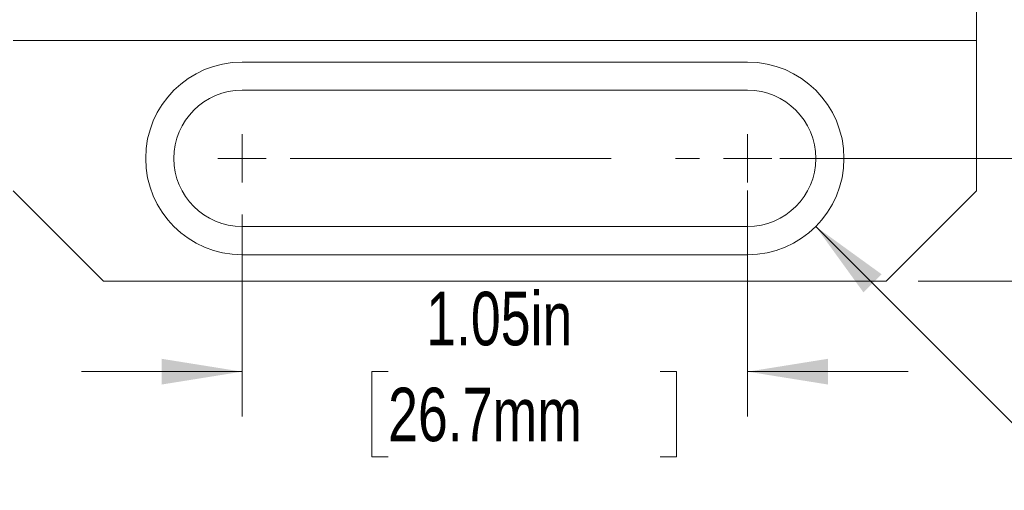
# Model space of a CAD drawing. Header units: inches. Extents: x 0.1 to 14.6, y 0 to 11.3.
# Tile 7 of 16: x 1.1 to 3.2, y 7.3 to 8.2. Entities that reach past the tile are written whole.
import ezdxf

# ---------------------------------------------------------------- set-up
doc = ezdxf.new("R2010")
doc.units = ezdxf.units.IN
doc.header["$LTSCALE"] = 1.333333
doc.header["$MEASUREMENT"] = 0
doc.linetypes.add('CENTERX2', pattern=[0.8, 0.5, -0.1, 0.1, -0.1])
doc.styles.add('SLDTEXTSTYLE0', font='TXT', dxfattribs={"width": 0.75})
doc.dimstyles.new('SLDDIMSTYLE1', dxfattribs={"dimtxt": 0.111111, "dimasz": 0.166667, "dimexe": 0, "dimexo": 0.0625, "dimgap": 0.027778, "dimtad": 0, "dimtih": 1, "dimtoh": 1, "dimrnd": 1e-09, "dimzin": 4, "dimdsep": 46, "dimtxsty": 'SLDTEXTSTYLE0', "dimsah": 1, "dimcen": 0.09, "dimadec": 0, "dimazin": 1, "dimtfac": 1, "dimtofl": 0, "dimtmove": 0, "dimatfit": 3, "dimfxl": 1, "dimfrac": 2, "dimtolj": 1, "dimtzin": 12, "dimarcsym": 0})
doc.dimstyles.new('SLDDIMSTYLE3', dxfattribs={"dimtxt": 0.111111, "dimasz": 0.166667, "dimexe": 0, "dimexo": 0.0625, "dimgap": 0.027778, "dimtad": 0, "dimtih": 1, "dimtoh": 1, "dimrnd": 1e-09, "dimzin": 12, "dimdsep": 46, "dimtxsty": 'SLDTEXTSTYLE0', "dimsah": 1, "dimcen": 0.09, "dimadec": 0, "dimazin": 3, "dimtfac": 1, "dimtofl": 0, "dimtmove": 0, "dimatfit": 3, "dimfxl": 1, "dimfrac": 2, "dimtolj": 1, "dimtzin": 12, "dimarcsym": 0})
doc.dimstyles.new('SLDDIMSTYLE4', dxfattribs={"dimtxt": 0.111111, "dimasz": 0.166667, "dimexe": 0, "dimexo": 0.0625, "dimgap": 0.027778, "dimtad": 0, "dimtih": 1, "dimtoh": 1, "dimrnd": 1e-09, "dimzin": 12, "dimdsep": 46, "dimtxsty": 'SLDTEXTSTYLE0', "dimsah": 1, "dimcen": 0.09, "dimadec": 0, "dimazin": 3, "dimtfac": 1, "dimtmove": 0, "dimatfit": 0, "dimfxl": 1, "dimfrac": 2, "dimtolj": 1, "dimtzin": 12, "dimarcsym": 0})
doc.dimstyles.new('SLDDIMSTYLE5', dxfattribs={"dimtxt": 0.111111, "dimasz": 0.166667, "dimexe": 0, "dimexo": 0.0625, "dimgap": 0.027778, "dimtad": 0, "dimtih": 1, "dimtoh": 1, "dimrnd": 1e-09, "dimzin": 12, "dimdsep": 46, "dimtxsty": 'SLDTEXTSTYLE0', "dimsah": 1, "dimcen": 0, "dimadec": 0, "dimazin": 3, "dimtfac": 1, "dimtofl": 0, "dimtmove": 0, "dimatfit": 3, "dimfxl": 1, "dimfrac": 2, "dimtolj": 1, "dimtzin": 12, "dimarcsym": 0})
doc.dimstyles.new('SLDDIMSTYLE6', dxfattribs={"dimtxt": 0.111111, "dimasz": 0.166667, "dimexe": 0, "dimexo": 0.0625, "dimgap": 0.027778, "dimtad": 0, "dimtih": 1, "dimtoh": 1, "dimrnd": 1e-09, "dimdsep": 46, "dimtxsty": 'SLDTEXTSTYLE0', "dimsah": 1, "dimcen": 0, "dimadec": 0, "dimazin": 2, "dimtfac": 1, "dimtofl": 0, "dimtmove": 0, "dimatfit": 3, "dimfxl": 1, "dimfrac": 2, "dimtolj": 1, "dimtzin": 12, "dimarcsym": 0})

# ---------------------------------------------------------------- blocks, each defined once
blk = doc.blocks.new('_D_3')
at = {"color": 7, "linetype": 'Continuous', "lineweight": 18}
for p, q in [((2.6995, 9.9492), (4.671, 9.9492)), ((4.5777, 9.9492), (4.5777, 9.1533)), ((4.2952, 8.9542), (4.2614, 8.9542)), ((4.2614, 8.9542), (4.2614, 8.7776)), ((4.8602, 8.9542), (4.894, 8.9542)), ((4.894, 8.9542), (4.894, 8.7776)), ((4.2614, 8.7776), (4.2952, 8.7776)), ((4.894, 8.7776), (4.8602, 8.7776)), ((4.5777, 7.9592), (4.5777, 8.7551)), ((2.6995, 7.9592), (4.671, 7.9592))]:
    blk.add_line(p, q, dxfattribs=at)
for points in [[(4.5777, 9.9492), (4.551, 9.7825), (4.6043, 9.7825)], [(4.5777, 7.9592), (4.6043, 8.1259), (4.551, 8.1259)]]:
    blk.add_solid(points, dxfattribs=at)
at = {"color": 7, "linetype": 'Continuous', "lineweight": 18, "char_height": 0.11111, "attachment_point": 1, "style": 'SLDTEXTSTYLE0'}
for s, insert in [('1.99in', (4.3741, 9.1199)), ('50.5mm', (4.2952, 8.9209))]:
    blk.add_mtext(s, dxfattribs=dict(at, insert=insert))
blk = doc.blocks.new('_D_4')
at = {"color": 7, "linetype": 'Continuous', "lineweight": 18}
for p, q in [((2.987, 10.2042), (5.6159, 10.2042)), ((5.5226, 10.2042), (5.5226, 9.1533)), ((5.24, 8.9542), (5.2062, 8.9542)), ((5.2062, 8.9542), (5.2062, 8.7776)), ((5.8051, 8.9542), (5.8389, 8.9542)), ((5.8389, 8.9542), (5.8389, 8.7776)), ((5.2062, 8.7776), (5.24, 8.7776)), ((5.8389, 8.7776), (5.8051, 8.7776)), ((5.5226, 7.7042), (5.5226, 8.7551)), ((2.987, 7.7042), (5.6159, 7.7042))]:
    blk.add_line(p, q, dxfattribs=at)
for points in [[(5.5226, 10.2042), (5.4959, 10.0375), (5.5492, 10.0375)], [(5.5226, 7.7042), (5.5492, 7.8709), (5.4959, 7.8709)]]:
    blk.add_solid(points, dxfattribs=at)
at = {"color": 7, "linetype": 'Continuous', "lineweight": 18, "char_height": 0.11111, "attachment_point": 1, "style": 'SLDTEXTSTYLE0'}
for s, insert in [('2.50in', (5.319, 9.1199)), ('63.5mm', (5.24, 8.9209))]:
    blk.add_mtext(s, dxfattribs=dict(at, insert=insert))
blk = doc.blocks.new('_D_5')
at = {"color": 7, "linetype": 'Continuous', "lineweight": 18}
for p, q in [((2.6329, 7.8925), (2.6329, 7.4231)), ((1.5829, 7.8425), (1.5829, 7.4231)), ((1.5829, 7.5164), (1.2495, 7.5164)), ((1.8863, 7.5164), (1.8525, 7.5164)), ((1.8525, 7.5164), (1.8525, 7.3399)), ((2.4513, 7.5164), (2.4851, 7.5164)), ((2.4851, 7.5164), (2.4851, 7.3399)), ((2.6329, 7.5164), (2.9662, 7.5164)), ((1.8525, 7.3399), (1.8863, 7.3399)), ((2.4851, 7.3399), (2.4513, 7.3399))]:
    blk.add_line(p, q, dxfattribs=at)
for points in [[(1.5829, 7.5164), (1.4162, 7.5431), (1.4162, 7.4897)], [(2.6329, 7.5164), (2.7995, 7.4897), (2.7995, 7.5431)]]:
    blk.add_solid(points, dxfattribs=at)
at = {"color": 7, "linetype": 'Continuous', "lineweight": 18, "char_height": 0.11111, "attachment_point": 1, "style": 'SLDTEXTSTYLE0'}
for s, insert in [('1.05in', (1.9652, 7.6822)), ('26.7mm', (1.8863, 7.4831))]:
    blk.add_mtext(s, dxfattribs=dict(at, insert=insert))
blk = doc.blocks.new('_D_6')
at = {"color": 7, "linetype": 'Continuous', "lineweight": 18}
for p, q in [((2.7743, 7.8178), (3.4794, 7.1126)), ((3.4794, 7.1126), (3.6794, 7.1126))]:
    blk.add_line(p, q, dxfattribs=at)
blk.add_solid([(2.7743, 7.8178), (2.8733, 7.6811), (2.911, 7.7188)], dxfattribs=at)
at = {"color": 7, "linetype": 'Continuous', "lineweight": 18, "attachment_point": 1, "style": 'SLDTEXTSTYLE0'}
for s, insert, char_height in [('1/4-20(M6) CLEARANCE SLOT', (3.6794, 7.1675), 0.111111), ('FOR MOUNTING', (3.6794, 6.991), 0.111111), ('2 PLACES', (3.6794, 6.8144), 0.11111)]:
    blk.add_mtext(s, dxfattribs=dict(at, insert=insert, char_height=char_height))
blk = doc.blocks.new('_D_7')
at = {"color": 7, "linetype": 'Continuous', "lineweight": 18}
for p, q in [((1.3265, 8.6498), (0.4056, 7.0549)), ((0.4056, 7.0549), (0.6056, 7.0549)), ((0.7149, 7.0301), (0.6811, 7.0301)), ((0.6811, 7.0301), (0.6811, 6.8536)), ((1.1978, 7.0301), (1.2316, 7.0301)), ((1.2316, 7.0301), (1.2316, 6.8536)), ((0.6811, 6.8536), (0.7149, 6.8536)), ((1.2316, 6.8536), (1.1978, 6.8536))]:
    blk.add_line(p, q, dxfattribs=at)
blk.add_solid([(1.3265, 8.6498), (1.2201, 8.5188), (1.2662, 8.4922)], dxfattribs=at)
at = {"color": 7, "linetype": 'Continuous', "lineweight": 18, "attachment_point": 1, "style": 'SLDTEXTSTYLE0'}
for s, insert, char_height in [('%%c', (0.6473, 7.1959), 0.11111), ('0.13in', (0.815, 7.1959), 0.11111), ('3.2mm', (0.7149, 6.9968), 0.11111), ('SLIP FIT HOLES FOR', (0.6473, 6.7978), 0.111111), ('FIBERBENCH ACCESSORIES', (0.6473, 6.6212), 0.111111), ('10 PLACES', (0.6473, 6.4447), 0.11111)]:
    blk.add_mtext(s, dxfattribs=dict(at, insert=insert, char_height=char_height))
blk = doc.blocks.new('SW_CENTERMARKSYMBOL_2')
at = {"color": 0, "linetype": 'Continuous', "lineweight": 0}
for p, q in [((0, 0), (0, 0.05)), ((1.05, 0), (1.05, 0.05)), ((0, 0), (-0.05, 0)), ((0, 0), (0.05, 0)), ((0, 0), (0, -0.05)), ((1.05, 0), (1, 0)), ((1.05, 0), (1.1, 0)), ((1.05, 0), (1.05, -0.05))]:
    blk.add_line(p, q, dxfattribs=at)
at = {"color": 0, "linetype": 'CENTERX2', "lineweight": 0}
blk.add_line((0.1, 0), (0.95, 0), dxfattribs=at)

msp = doc.modelspace()

# ---------------------------------------------------------------- linework, layer by layer
at = {"color": 7, "linetype": 'Continuous', "lineweight": 18}
for p, q in [((3.1079, 8.4542), (3.1079, 8.2042)), ((1.1079, 8.2042), (3.1079, 8.2042)), ((3.1079, 7.8917), (3.1079, 8.2042)), ((2.6329, 8.1592), (1.5829, 8.1592)), ((1.5829, 8.1007), (2.6329, 8.1007)), ((1.1079, 7.8917), (1.2954, 7.7042)), ((2.9204, 7.7042), (3.1079, 7.8917)), ((2.6329, 7.8177), (1.5829, 7.8177)), ((1.5829, 7.7592), (2.6329, 7.7592)), ((1.2954, 7.7042), (2.9204, 7.7042))]:
    msp.add_line(p, q, dxfattribs=at)
for centre, radius, start, end in [((1.5829, 7.9592), 0.2, 90, 270), ((2.6329, 7.9592), 0.2, 270, 90), ((1.5829, 7.9592), 0.1415, 90, 270), ((2.6329, 7.9592), 0.1415, 270, 90)]:
    msp.add_arc(centre, radius, start, end, dxfattribs=at)

# ---------------------------------------------------------------- block references
at = {"color": 7, "linetype": 'Continuous', "lineweight": 0}
msp.add_blockref('SW_CENTERMARKSYMBOL_2', (1.5829, 7.9592), dxfattribs=at)

# ---------------------------------------------------------------- dimensions: what is measured, and where the dimension line sits
at = {"color": 7, "linetype": 'Continuous', "lineweight": 18}
for base, p1, p2, dimstyle, picture, middle in [((5.5226, 10.2042), (2.9204, 7.7042), (2.9204, 10.2042), 'SLDDIMSTYLE1', '_D_4', (5.5226, 8.9542)), ((4.5777, 9.9492), (2.6329, 7.9592), (2.6329, 9.9492), 'SLDDIMSTYLE3', '_D_3', (4.5777, 8.9542))]:
    dim = msp.add_linear_dim(base=base, p1=p1, p2=p2, angle=90, dimstyle=dimstyle, dxfattribs=at)
    dim.commit()
    dim.dimension.update_dxf_attribs({"geometry": picture, "text_midpoint": middle, "dimtype": 160})
dim = msp.add_diameter_dim_2p(p1=(1.3892, 8.7585), p2=(1.3265, 8.6498), text='<>\\PSLIP FIT HOLES FOR\\PFIBERBENCH ACCESSORIES\\P10 PLACES\\P', dimstyle='SLDDIMSTYLE6', dxfattribs=at)
dim.commit()
dim.dimension.update_dxf_attribs({"geometry": '_D_7', "text_midpoint": (1.587, 7.1126), "dimtype": 163})
dim = msp.add_linear_dim(base=(1.5829, 7.5164), p1=(2.6329, 7.9592), p2=(1.5829, 7.9092), dimstyle='SLDDIMSTYLE4', dxfattribs=at)
dim.commit()
dim.dimension.update_dxf_attribs({"geometry": '_D_5', "text_midpoint": (2.1688, 7.5164), "dimtype": 160})
dim = msp.add_radius_dim(center=(2.6329, 7.9592), mpoint=(2.7743, 7.8178), text='1/4-20(M6) CLEARANCE SLOT\\PFOR MOUNTING\\P2 PLACES', dimstyle='SLDDIMSTYLE5', override={"dimpost": '<>'}, dxfattribs=at)
dim.commit()
dim.dimension.update_dxf_attribs({"geometry": '_D_6', "text_midpoint": (4.7161, 7.1126), "dimtype": 164})

doc.saveas('drawing.dxf')
